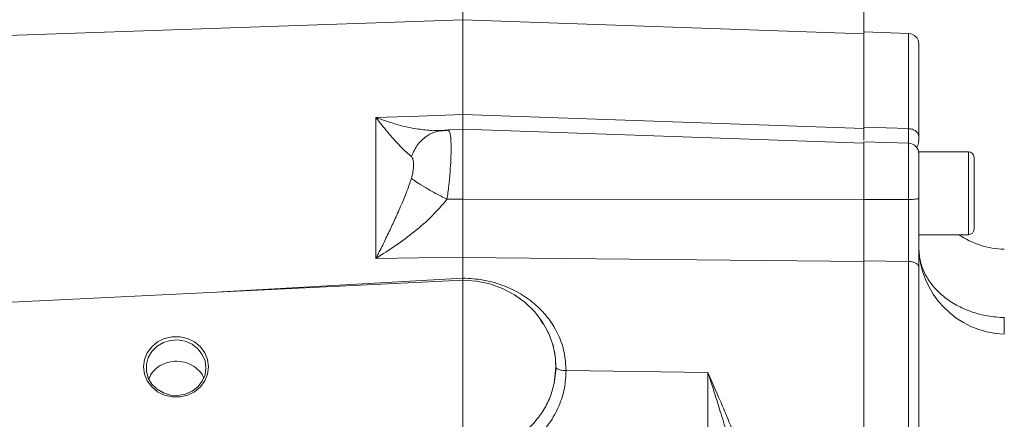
# Model space of a CAD drawing. Header units: inches. Extents: x 0.3 to 33.9, y 0.2 to 21.7.
# Tile 18 of 26: x 21.5 to 27.1, y 11.3 to 13.5. Entities that reach past the tile are written whole.
import ezdxf

# ---------------------------------------------------------------- set-up
doc = ezdxf.new("R2010")
doc.units = ezdxf.units.IN
doc.header["$MEASUREMENT"] = 0
doc.layers.add('SLD-0', color=7, linetype='Continuous', lineweight=15)
doc.styles.add('SLDTEXTSTYLE0', font='TXT', dxfattribs={"width": 0.75})
doc.dimstyles.new('SLDDIMSTYLE0', dxfattribs={"dimtxt": 0.25, "dimasz": 0.13, "dimexe": 0, "dimexo": 0.0625, "dimgap": 0.0625, "dimtad": 0, "dimtih": 1, "dimtoh": 1, "dimdec": 4, "dimrnd": 1e-09, "dimzin": 12, "dimdsep": 46, "dimtxsty": 'SLDTEXTSTYLE0', "dimsah": 1, "dimcen": 0.09, "dimadec": 0, "dimazin": 3, "dimtfac": 1, "dimtdec": 4, "dimtofl": 0, "dimtmove": 0, "dimatfit": 3, "dimfxl": 1, "dimfrac": 2, "dimtolj": 1, "dimtzin": 12, "dimarcsym": 0})

# ---------------------------------------------------------------- blocks, each defined once
blk = doc.blocks.new('*D20')
at = {"layer": 'SLD-0'}
for p, q in [((18.316, 12.1086), (18.316, 15.9238)), ((18.316, 15.7988), (20.5513, 15.7988)), ((20.6909, 15.8356), (20.6401, 15.8356)), ((20.6401, 15.8356), (20.6401, 15.4387)), ((21.6491, 15.8356), (21.6999, 15.8356)), ((21.6999, 15.8356), (21.6999, 15.4387)), ((24.024, 15.7988), (21.7886, 15.7988)), ((20.6401, 15.4387), (20.6909, 15.4387)), ((21.6999, 15.4387), (21.6491, 15.4387))]:
    blk.add_line(p, q, dxfattribs=at)
for points in [[(18.316, 15.7988), (18.446, 15.7788), (18.446, 15.8188)], [(24.024, 15.7988), (23.894, 15.8188), (23.894, 15.7788)]]:
    blk.add_solid(points, dxfattribs=at)
at = {"layer": 'SLD-0', "char_height": 0.25, "attachment_point": 1, "style": 'SLDTEXTSTYLE0'}
for s, insert in [('5.71', (20.7452, 16.2086, 0.0039)), ('145.0', (20.7544, 15.761, 0.0039))]:
    blk.add_mtext(s, dxfattribs=dict(at, insert=insert))
blk = doc.blocks.new('*D21')
at = {"layer": 'SLD-0'}
for p, q in [((24.024, 12.2217), (24.024, 15.9238)), ((28.0665, 11.0915), (28.0665, 15.9238)), ((24.024, 15.7988), (25.4266, 15.7988)), ((25.5661, 15.8356), (25.5153, 15.8356)), ((25.5153, 15.8356), (25.5153, 15.4387)), ((26.5243, 15.8356), (26.5751, 15.8356)), ((26.5751, 15.8356), (26.5751, 15.4387)), ((28.0665, 15.7988), (26.6639, 15.7988)), ((25.5153, 15.4387), (25.5661, 15.4387)), ((26.5751, 15.4387), (26.5243, 15.4387))]:
    blk.add_line(p, q, dxfattribs=at)
for points in [[(24.024, 15.7988), (24.154, 15.7788), (24.154, 15.8188)], [(28.0665, 15.7988), (27.9365, 15.8188), (27.9365, 15.7788)]]:
    blk.add_solid(points, dxfattribs=at)
at = {"layer": 'SLD-0', "char_height": 0.25, "attachment_point": 1, "style": 'SLDTEXTSTYLE0'}
for s, insert in [('4.04', (25.6204, 16.2086, -0.4389)), ('102.7', (25.6296, 15.761, -0.4389))]:
    blk.add_mtext(s, dxfattribs=dict(at, insert=insert))
blk = doc.blocks.new('*D22')
at = {"layer": 'SLD-0'}
for p, q in [((24.024, 12.2217), (24.024, 14.6575)), ((26.2885, 12.9587), (26.2885, 14.6575)), ((24.7695, 14.5693), (24.7187, 14.5693)), ((24.7187, 14.5693), (24.7187, 14.1724)), ((25.543, 14.5693), (25.5938, 14.5693)), ((25.5938, 14.5693), (25.5938, 14.1724)), ((24.024, 14.5325), (24.6299, 14.5325)), ((26.2885, 14.5325), (25.6825, 14.5325)), ((24.7187, 14.1724), (24.7695, 14.1724)), ((25.5938, 14.1724), (25.543, 14.1724))]:
    blk.add_line(p, q, dxfattribs=at)
for points in [[(24.024, 14.5325), (24.154, 14.5125), (24.154, 14.5525)], [(26.2885, 14.5325), (26.1585, 14.5525), (26.1585, 14.5125)]]:
    blk.add_solid(points, dxfattribs=at)
at = {"layer": 'SLD-0', "char_height": 0.25, "attachment_point": 1, "style": 'SLDTEXTSTYLE0'}
for s, insert in [('2.26', (24.7314, 14.9423, -0.4389)), ('57.5', (24.833, 14.4947, -0.4389))]:
    blk.add_mtext(s, dxfattribs=dict(at, insert=insert))
blk = doc.blocks.new('*D23')
at = {"layer": 'SLD-0'}
for p, q in [((19.456, 12.6125), (19.456, 14.6575)), ((24.024, 12.2217), (24.024, 14.6575)), ((21.2609, 14.5693), (21.2101, 14.5693)), ((21.2101, 14.5693), (21.2101, 14.1724)), ((22.2191, 14.5693), (22.2699, 14.5693)), ((22.2699, 14.5693), (22.2699, 14.1724)), ((19.456, 14.5325), (21.1213, 14.5325)), ((24.024, 14.5325), (22.3586, 14.5325)), ((21.2101, 14.1724), (21.2609, 14.1724)), ((22.2699, 14.1724), (22.2191, 14.1724))]:
    blk.add_line(p, q, dxfattribs=at)
for points in [[(19.456, 14.5325), (19.586, 14.5125), (19.586, 14.5525)], [(24.024, 14.5325), (23.894, 14.5525), (23.894, 14.5125)]]:
    blk.add_solid(points, dxfattribs=at)
at = {"layer": 'SLD-0', "char_height": 0.25, "attachment_point": 1, "style": 'SLDTEXTSTYLE0'}
for s, insert in [('4.57', (21.3152, 14.9423, -0.4389)), ('116.0', (21.3244, 14.4947, -0.4389))]:
    blk.add_mtext(s, dxfattribs=dict(at, insert=insert))

msp = doc.modelspace()

# ---------------------------------------------------------------- linework, layer by layer
at = {"color": 7, "linetype": 'Continuous', "lineweight": 15}
for p, q in [((24.02398, 13.51532), (20.48234, 13.39164)), ((26.28848, 13.43624), (24.02398, 13.51532)), ((24.02398, 12.97922), (24.02398, 13.51532)), ((26.54058, 13.43734), (26.28848, 13.44615)), ((26.28848, 13.44615), (26.28848, 12.90869)), ((23.53271, 12.96202), (23.77398, 12.97047)), ((23.53271, 12.16645), (23.53271, 12.96202)), ((23.77398, 12.97047), (24.02398, 12.97922)), ((24.02398, 12.97922), (26.28848, 12.89969)), ((26.54058, 12.89981), (26.28848, 12.90869)), ((23.94525, 12.88904), (23.88024, 12.88469)), ((24.02398, 12.89609), (23.93819, 12.89309)), ((26.28848, 12.81701), (24.02398, 12.89609)), ((24.02398, 12.89609), (24.02398, 12.5006)), ((26.54058, 12.81674), (26.28848, 12.82555)), ((26.28848, 12.82555), (26.28848, 12.4988)), ((26.87848, 12.76922), (26.59848, 12.76922)), ((26.59848, 12.30022), (26.59848, 12.76922)), ((24.02398, 12.5006), (23.93375, 12.50042)), ((26.28848, 12.49796), (24.02398, 12.5006)), ((26.54058, 12.49869), (26.28848, 12.4988)), ((26.59848, 12.30022), (26.87848, 12.30022)), ((23.77398, 12.16902), (23.53271, 12.16645)), ((24.02398, 12.1717), (23.77398, 12.16902)), ((24.02398, 12.1717), (24.02398, 12.05518)), ((26.28848, 12.14775), (24.02398, 12.1717)), ((26.54058, 12.14951), (26.28848, 12.15215)), ((26.28848, 12.15215), (26.28848, 8.71849)), ((26.54058, 12.14951), (26.54058, 8.72114)), ((24.02398, 12.04323), (21.25409, 11.9077)), ((24.02412, 12.04269), (24.02398, 12.05516)), ((24.53887, 11.45942), (24.54862, 11.55329)), ((24.54862, 11.55329), (24.54862, 11.55343)), ((25.40724, 11.52178), (24.60653, 11.5318)), ((25.40724, 10.77102), (25.40724, 11.52178))]:
    msp.add_line(p, q, dxfattribs=at)
at = {"color": 8, "linetype": 'Continuous', "lineweight": 15}
for p, q in [((26.54058, 13.43734), (26.54058, 12.89981)), ((23.87492, 12.88905), (23.93375, 12.89129)), ((26.54058, 12.81674), (26.54058, 12.49869)), ((26.87848, 12.30022), (26.87848, 12.76922)), ((24.02398, 12.05516), (22.66, 11.97649))]:
    msp.add_line(p, q, dxfattribs=at)
at = {"color": 7, "linetype": 'Continuous', "lineweight": 15, "flags": 128}
for points in [[(24.53887, 11.45942), (24.54807, 11.53084), (24.54596, 11.60274), (24.53259, 11.67358), (24.50826, 11.74183), (24.47348, 11.80602), (24.429, 11.86476), (24.37579, 11.91678), (24.31499, 11.96097), (24.24791, 11.99637), (24.17601, 12.02221), (24.10082, 12.03794), (24.02398, 12.04323)], [(22.58758, 11.55343), (22.58225, 11.51241), (22.56655, 11.47377), (22.54141, 11.43977), (22.50828, 11.41237), (22.46909, 11.39316), (22.42611, 11.38327), (22.38185, 11.38327), (22.33888, 11.39316), (22.29969, 11.41237), (22.26656, 11.43977), (22.24141, 11.47377), (22.22572, 11.51241), (22.22038, 11.55343), (22.22572, 11.59445), (22.24141, 11.63309), (22.26656, 11.66709), (22.29969, 11.69449), (22.33888, 11.7137), (22.38185, 11.72359), (22.42611, 11.72359), (22.46909, 11.7137), (22.50828, 11.69449), (22.54141, 11.66709), (22.56655, 11.63309), (22.58225, 11.59445), (22.58758, 11.55343)], [(22.57258, 11.54805), (22.56728, 11.50891), (22.55173, 11.47223), (22.52689, 11.44031), (22.49432, 11.41516), (22.45608, 11.39836), (22.41457, 11.39096), (22.37239, 11.39344), (22.3322, 11.40563), (22.29651, 11.42677), (22.26758, 11.45554), (22.24722, 11.49011), (22.23671, 11.52833), (22.23671, 11.56778), (22.24722, 11.606), (22.26758, 11.64057), (22.29651, 11.66933), (22.3322, 11.69048), (22.37239, 11.70267), (22.41457, 11.70514), (22.45608, 11.69775), (22.49432, 11.68095), (22.52689, 11.6558), (22.55173, 11.62388), (22.56728, 11.5872), (22.57258, 11.54805)]]:
    msp.add_lwpolyline(points, dxfattribs=at)
at = {"color": 7, "linetype": 'Continuous', "lineweight": 15}
for centre, radius, start, end in [((26.53848, 13.37738), 0.06, 0, 88), ((26.53848, 12.75678), 0.06, 0, 88), ((26.87848, 12.73722), 0.032, 0, 90), ((27.09848, 12.71733), 0.5, 236.53529, 268), ((26.87848, 12.33222), 0.032, 270, 0), ((27.09848, 12.2374), 0.5, 180, 268)]:
    msp.add_arc(centre, radius, start, end, dxfattribs=at)
for points, knots in [([(26.59848, 13.37738), (26.59848, 13.37431), (26.59848, 13.36817), (26.59848, 13.31885), (26.59848, 13.24195), (26.59848, 13.13644), (26.59848, 13.00818), (26.59848, 12.9028), (26.59848, 12.85058)], [0, 0, 0, 0, 0.1715935, 0.3422715, 0.511803, 0.6773255, 0.840122, 1, 1, 1, 1]), ([(23.73323, 12.74195), (23.72461, 12.74884), (23.70675, 12.76311), (23.67578, 12.79352), (23.6426, 12.82891), (23.60819, 12.86832), (23.57169, 12.91216), (23.54642, 12.94449), (23.53271, 12.96202)], [0, 0, 0, 0, 0.1486337, 0.3078781, 0.478548, 0.6434013, 0.8065594, 1, 1, 1, 1]), ([(24.02399, 12.8976), (24.02399, 12.90046), (24.024, 12.90722), (24.02399, 12.93429), (24.02398, 12.96424), (24.02398, 12.97922)], [0, 0, 0, 0, 0.2684677, 0.6342217, 1, 1, 1, 1]), ([(26.28848, 12.90869), (26.28848, 12.89145), (26.28848, 12.85964), (26.28848, 12.84256), (26.28848, 12.83474)], [0, 0, 0, 0, 0.5421776, 1, 1, 1, 1]), ([(26.59848, 12.85058), (26.59762, 12.85689), (26.5959, 12.86952), (26.58261, 12.88556), (26.56353, 12.89703), (26.54823, 12.89888), (26.54058, 12.89981)], [0, 0, 0, 0, 0.2500015, 0.5000008, 0.7500003, 1, 1, 1, 1]), ([(23.73323, 12.74195), (23.74403, 12.76587), (23.76562, 12.8137), (23.81889, 12.86039), (23.87629, 12.88726), (23.9146, 12.88995), (23.93375, 12.89129)], [0, 0, 0, 0, 0.27979308, 0.55958538, 0.7797936, 1, 1, 1, 1]), ([(23.83136, 12.8903), (23.8375, 12.88938), (23.85337, 12.88699), (23.86672, 12.88827), (23.87492, 12.88905)], [0, 0, 0, 0, 0.38625738, 1, 1, 1, 1]), ([(23.88103, 12.88564), (23.88126, 12.8858), (23.8822, 12.88643), (23.87789, 12.88692), (23.87465, 12.88729)], [0, 0, 0, 0, 0.2472026, 1, 1, 1, 1]), ([(23.93826, 12.89105), (23.94034, 12.89215), (23.94302, 12.89356), (23.94463, 12.88902), (23.94499, 12.888)], [0, 0, 0, 0, 0.7756077, 1, 1, 1, 1]), ([(26.58672, 12.79626), (26.58809, 12.79699), (26.59138, 12.79874), (26.59455, 12.81113), (26.59697, 12.82427), (26.59832, 12.83739), (26.59843, 12.84596), (26.59848, 12.84991)], [0, 0, 0, 0, 0.1986215, 0.4779579, 0.6938762, 0.8589938, 1, 1, 1, 1]), ([(23.73323, 12.61838), (23.73653, 12.63113), (23.74378, 12.65918), (23.74532, 12.69583), (23.74378, 12.72679), (23.73653, 12.73721), (23.73323, 12.74195)], [0, 0, 0, 0, 0.2272269, 0.4998347, 0.7727345, 1, 1, 1, 1]), ([(26.59848, 12.7554), (26.59848, 12.75572), (26.59848, 12.75681), (26.59848, 12.74635), (26.59848, 12.72485), (26.59848, 12.69305), (26.59848, 12.65334), (26.59848, 12.60705), (26.59848, 12.55684), (26.59848, 12.52303), (26.59848, 12.50635)], [0, 0, 0, 0, 0.0572216, 0.1934201, 0.3296183, 0.4622801, 0.5949418, 0.7311399, 0.8673383, 1, 1, 1, 1]), ([(26.91048, 12.33222), (26.91048, 12.33493), (26.91048, 12.33909), (26.91048, 12.36434), (26.91048, 12.39047), (26.91048, 12.42292), (26.91048, 12.47006), (26.91048, 12.53472), (26.91048, 12.59938), (26.91048, 12.64653), (26.91048, 12.67897), (26.91048, 12.7051), (26.91048, 12.73036), (26.91048, 12.73452), (26.91048, 12.73722)], [0, 0, 0, 0, 0.1197283, 0.1841803, 0.25, 0.3158198, 0.3802714, 0.5, 0.6197286, 0.6841802, 0.75, 0.8158197, 0.8802717, 1, 1, 1, 1]), ([(23.53271, 12.16645), (23.54535, 12.19141), (23.57062, 12.24128), (23.60717, 12.31649), (23.64259, 12.39236), (23.67578, 12.46772), (23.70675, 12.5429), (23.72461, 12.59381), (23.73323, 12.61838)], [0, 0, 0, 0, 0.1785463, 0.3565957, 0.5214522, 0.692119, 0.8513653, 1, 1, 1, 1]), ([(23.73323, 12.61838), (23.74266, 12.61119), (23.76153, 12.5968), (23.81002, 12.56695), (23.86848, 12.53389), (23.912, 12.51158), (23.93375, 12.50042)], [0, 0, 0, 0, 0.25000798, 0.50001235, 0.75000367, 1, 1, 1, 1]), ([(23.93375, 12.50042), (23.90642, 12.46808), (23.85059, 12.40205), (23.75044, 12.31644), (23.6438, 12.23666), (23.56985, 12.18992), (23.53271, 12.16645)], [0, 0, 0, 0, 0.2382257, 0.486485, 0.7420438, 1, 1, 1, 1]), ([(24.02398, 12.5006), (24.02398, 12.4717), (24.02398, 12.41392), (24.02397, 12.32818), (24.02398, 12.24572), (24.02398, 12.19637), (24.02398, 12.1717)], [0, 0, 0, 0, 0.2499991, 0.4999914, 0.749988, 1, 1, 1, 1]), ([(26.28848, 12.4988), (26.28848, 12.46633), (26.28848, 12.40621), (26.28848, 12.31842), (26.28848, 12.23304), (26.28848, 12.18043), (26.28848, 12.15215)], [0, 0, 0, 0, 0.2668539, 0.4941325, 0.7280068, 1, 1, 1, 1]), ([(26.59848, 12.50635), (26.59762, 12.50537), (26.5959, 12.5034), (26.58261, 12.5009), (26.56353, 12.49912), (26.54823, 12.49883), (26.54058, 12.49869)], [0, 0, 0, 0, 0.2500009, 0.5000017, 0.7500013, 1, 1, 1, 1]), ([(26.54058, 12.49869), (26.54062, 12.47087), (26.54069, 12.42119), (26.54072, 12.35491), (26.54073, 12.30021), (26.54071, 12.25709), (26.54068, 12.21613), (26.54063, 12.18167), (26.54059, 12.15902), (26.54058, 12.14951)], [0, 0, 0, 0, 0.227167, 0.4056623, 0.5434046, 0.6819467, 0.7782231, 0.9068662, 1, 1, 1, 1]), ([(26.59848, 12.50635), (26.59848, 12.47207), (26.59848, 12.4035), (26.59848, 12.30125), (26.59848, 12.20292), (26.59848, 12.14449), (26.59848, 12.11527)], [0, 0, 0, 0, 0.2500054, 0.5000376, 0.7499992, 1, 1, 1, 1]), ([(27.08103, 11.8313), (27.04912, 11.83357), (26.98528, 11.8381), (26.89387, 11.86289), (26.80992, 11.89986), (26.73661, 11.94898), (26.6765, 12.00807), (26.63225, 12.07507), (26.60382, 12.1475), (26.60026, 12.19762), (26.59848, 12.22268)], [0, 0, 0, 0, 0.1250003, 0.2500001, 0.375, 0.5000003, 0.6250001, 0.75, 0.8749999, 1, 1, 1, 1]), ([(26.59848, 12.11527), (26.59762, 12.11966), (26.5959, 12.12844), (26.58261, 12.1396), (26.56353, 12.14757), (26.54823, 12.14886), (26.54058, 12.14951)], [0, 0, 0, 0, 0.2500009, 0.5000016, 0.750001, 1, 1, 1, 1]), ([(26.59848, 12.11527), (26.59848, 12.03552), (26.59848, 11.87457), (26.59848, 11.61276), (26.59848, 11.3351), (26.59848, 11.04333), (26.59848, 10.74161), (26.59848, 10.43533), (26.59848, 10.12905), (26.59848, 9.82733), (26.59848, 9.53555), (26.59848, 9.25789), (26.59848, 8.99608), (26.59848, 8.83513), (26.59848, 8.75538)], [0, 0, 0, 0, 0.0799365, 0.1613321, 0.2440985, 0.328859, 0.4141979, 0.5, 0.5857968, 0.6711357, 0.7559015, 0.8386628, 0.920061, 1, 1, 1, 1]), ([(24.60653, 11.5318), (24.60435, 11.56669), (24.59999, 11.63652), (24.56531, 11.73567), (24.51144, 11.82608), (24.43863, 11.90467), (24.34984, 11.96893), (24.24859, 12.01671), (24.13846, 12.04783), (24.06216, 12.05273), (24.02398, 12.05518)], [0, 0, 0, 0, 0.1238213, 0.2478045, 0.3721167, 0.4969366, 0.6221004, 0.7478881, 0.8738705, 1, 1, 1, 1]), ([(22.25008, 11.48783), (22.25666, 11.50077), (22.27136, 11.5297), (22.31308, 11.56254), (22.36601, 11.58344), (22.42356, 11.58691), (22.47917, 11.57307), (22.52489, 11.5426), (22.5528, 11.512), (22.55848, 11.49138), (22.55947, 11.48778)], [0, 0, 0, 0, 0.1151056, 0.2575109, 0.3998482, 0.5420446, 0.6843104, 0.8269254, 0.9697721, 1, 1, 1, 1]), ([(24.02398, 10.99329), (24.05956, 10.99472), (24.13285, 10.99769), (24.24147, 11.02693), (24.34586, 11.0761), (24.43894, 11.14593), (24.51466, 11.23214), (24.56836, 11.32911), (24.60075, 11.43022), (24.60464, 11.4986), (24.60653, 11.5318)], [0, 0, 0, 0, 0.1165898, 0.2401252, 0.3687607, 0.5000976, 0.6314179, 0.7600083, 0.88348, 1, 1, 1, 1]), ([(24.60653, 11.5318), (24.59797, 11.5323), (24.58083, 11.53329), (24.5619, 11.53905), (24.55062, 11.54602), (24.54929, 11.55087), (24.54862, 11.55329)], [0, 0, 0, 0, 0.2796253, 0.5592543, 0.779617, 1, 1, 1, 1]), ([(25.77398, 9.82516), (25.77337, 9.86297), (25.7721, 9.94151), (25.76245, 10.0637), (25.74764, 10.18955), (25.72836, 10.31394), (25.70581, 10.43653), (25.67958, 10.5616), (25.65101, 10.6841), (25.62067, 10.80454), (25.58883, 10.92341), (25.55425, 11.04567), (25.51809, 11.16818), (25.48288, 11.28336), (25.44591, 11.40144), (25.42103, 11.47888), (25.40724, 11.52178)], [0, 0, 0, 0, 0.06415436, 0.13328811, 0.20744249, 0.27861793, 0.34645756, 0.41888058, 0.49589653, 0.56109489, 0.63171562, 0.70776126, 0.78110043, 0.85439182, 0.91932498, 1, 1, 1, 1]), ([(25.40724, 11.52178), (25.42745, 11.47563), (25.46583, 11.38798), (25.52187, 11.25542), (25.57587, 11.12311), (25.62921, 10.98603), (25.67988, 10.84755), (25.72395, 10.71779), (25.761, 10.59896), (25.79186, 10.49039), (25.81872, 10.3852), (25.85062, 10.24116), (25.88173, 10.06201), (25.88719, 9.91747), (25.88979, 9.8485)], [0, 0, 0, 0, 0.0893642, 0.1696891, 0.2512273, 0.3366563, 0.422023, 0.5024829, 0.5690182, 0.632461, 0.6930609, 0.7522321, 0.881791, 1, 1, 1, 1]), ([(24.02438, 11.06043), (24.0545, 11.06221), (24.11471, 11.06576), (24.20222, 11.08895), (24.28441, 11.12454), (24.35898, 11.17289), (24.42378, 11.23224), (24.47656, 11.30116), (24.51707, 11.3773), (24.5316, 11.43205), (24.53887, 11.45942)], [0, 0, 0, 0, 0.1249814, 0.2498314, 0.3749206, 0.4996832, 0.6247859, 0.7498102, 0.8749424, 1, 1, 1, 1])]:
    msp.add_open_spline(points, degree=3, knots=knots, dxfattribs=at)
at = {"color": 8, "linetype": 'Continuous', "lineweight": 15}
for points, knots in [([(23.53271, 12.96202), (23.56978, 12.94912), (23.64359, 12.92344), (23.74488, 12.89908), (23.80483, 12.89299), (23.83136, 12.8903)], [0, 0, 0, 0, 0.3600756, 0.7168048, 1, 1, 1, 1]), ([(26.54058, 12.89981), (26.54059, 12.89351), (26.54063, 12.87849), (26.54068, 12.86009), (26.54071, 12.84266), (26.54073, 12.82714), (26.54072, 12.8209), (26.54072, 12.81779)], [0, 0, 0, 0, 0.1567018, 0.3731499, 0.5351393, 0.7682419, 1, 1, 1, 1]), ([(23.94499, 12.888), (23.94718, 12.88401), (23.952, 12.87521), (23.95585, 12.84099), (23.95733, 12.79081), (23.95591, 12.72713), (23.95156, 12.65479), (23.94453, 12.57776), (23.93733, 12.52608), (23.93375, 12.50042)], [0, 0, 0, 0, 0.1217178, 0.2684268, 0.4174436, 0.5662925, 0.7128915, 0.8574027, 1, 1, 1, 1]), ([(24.54862, 11.55329), (24.54782, 11.5737), (24.54618, 11.61545), (24.5327, 11.67782), (24.51055, 11.73729), (24.48635, 11.78442), (24.46757, 11.80898), (24.46119, 11.81732)], [0, 0, 0, 0, 0.2149915, 0.439755, 0.6743756, 0.8894059, 1, 1, 1, 1]), ([(27.07934, 11.73955), (27.07941, 11.74963), (27.07956, 11.77026), (27.08053, 11.81064), (27.08103, 11.8313)], [0, 0, 0, 0, 0.4884197, 1, 1, 1, 1])]:
    msp.add_open_spline(points, degree=3, knots=knots, dxfattribs=at)
at = {"layer": 'SLD-0'}
msp.add_line((24.02398, 17.82849), (24.02398, 3.68039), dxfattribs=at)

# ---------------------------------------------------------------- dimensions: what is measured, and where the dimension line sits
for base, p1, p2, picture, middle in [((18.31598, 15.79879), (24.02398, 17.82849), (18.31598, 12.05865), '*D20', (21.16998, 15.79879)), ((28.06648, 15.79879), (24.02398, 12.1717), (28.06648, 11.04147), '*D21', (26.04523, 15.79879)), ((19.45598, 14.53245), (24.02398, 12.1717), (19.45598, 12.56249), '*D23', (21.73998, 14.53245)), ((26.28848, 14.53245), (24.02398, 12.1717), (26.28848, 12.90869), '*D22', (25.15623, 14.53245))]:
    dim = msp.add_linear_dim(base=base, p1=p1, p2=p2, dimstyle='SLDDIMSTYLE0', dxfattribs=at)
    dim.commit()
    dim.dimension.update_dxf_attribs({"geometry": picture, "text_midpoint": middle, "dimtype": 160})

doc.saveas('drawing.dxf')
